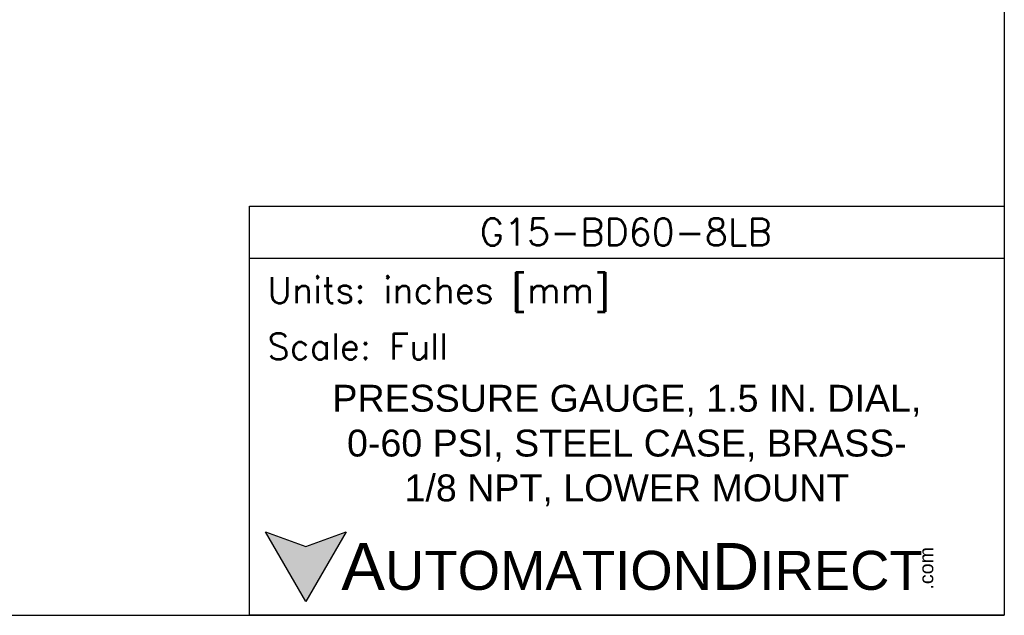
# Model space of a CAD drawing. Extents: x 894.9 to 905.9, y -8.5 to -0.5.
# Tile 6 of 10: x 901 to 905.9, y -8.5 to -5.6. Entities that reach past the tile are written whole.
import ezdxf

# ---------------------------------------------------------------- set-up
doc = ezdxf.new("R2010")
doc.units = 0
doc.header["$LTSCALE"] = 0.25
doc.header["$MEASUREMENT"] = 0
doc.layers.get('DEFPOINTS').update_dxf_attribs({"linetype": 'CONTINUOUS'})
doc.layers.add('TEXT', color=140, linetype='CONTINUOUS')
doc.styles.add('\\M+2ABAC\\M+2A6A11', font='txt')
doc.styles.add('ROMANS', font='romans.shx')
doc.styles.get("Standard").update_dxf_attribs({"font": 'romans.shx'})

msp = doc.modelspace()

# ---------------------------------------------------------------- hatches: boundary and pattern name
at = {"layer": 'TEXT'}
msp.add_hatch(color=256, dxfattribs=at).paths.add_polyline_path([(902.633, -8.1187), (902.433, -8.1915), (902.233, -8.1187), (902.433, -8.4651)])

# ---------------------------------------------------------------- linework, layer by layer
at = {"layer": 'DEFPOINTS'}
for p in [(905.9093, -0.5339), (894.9093, -8.5339)]:
    msp.add_line(p, (905.9093, -8.5339), dxfattribs=at)
at = {"layer": 'TEXT'}
msp.add_line((902.1527, -6.7562), (905.9093, -6.7562), dxfattribs=at)
for points in [[(902.1527, -8.5339), (902.1527, -6.4972), (905.9093, -6.4972), (905.9093, -8.5339)], [(902.633, -8.1187), (902.433, -8.4651), (902.233, -8.1187), (902.433, -8.1915)]]:
    msp.add_lwpolyline(points, close=True, dxfattribs=at)

# ---------------------------------------------------------------- texts
at = {"layer": 'TEXT', "linetype": 'Continuous', "insert": (904.0252, -6.6249), "char_height": 0.133917, "width": 2.520783, "attachment_point": 5, "style": 'ROMANS'}
msp.add_mtext('G15-BD60-8LB', dxfattribs=at)
at = {"layer": 'TEXT', "attachment_point": 4}
for s, insert, char_height, width, style in [(' Units: inches [mm]', (902.1527, -6.9361), 0.129473, 3.756615, 'ROMANS'), (' Scale: Full', (902.1527, -7.1951), 0.129473, 3.756615, 'ROMANS'), ('{\\fArial|b0|i0|c0|p34;     \\H1.2x;A\\H0.8333x;UTOMATION\\H1.2x;D\\H0.8333x;IRECT}', (902.233, -8.2919), 0.194209, 3.289838, '\\M+2ABAC\\M+2A6A11')]:
    msp.add_mtext(s, dxfattribs=dict(at, insert=insert, char_height=char_height, width=width, style=style))
at = {"layer": 'TEXT', "linetype": 'Continuous', "insert": (904.031, -7.6887), "char_height": 0.133917, "width": 4.369784, "attachment_point": 5}
msp.add_mtext('{\\fArial|b0|i0|c0|p34;PRESSURE GAUGE, 1.5 IN. DIAL,\\P0-60 PSI, STEEL CASE, BRASS-\\P1/8 NPT, LOWER MOUNT}', dxfattribs=at)
at = {"layer": 'TEXT', "insert": (905.4857, -8.4057), "char_height": 0.069915, "width": 0.207183, "attachment_point": 1, "rotation": 90, "style": '\\M+2ABAC\\M+2A6A11'}
msp.add_mtext('{\\fArial|b0|i0|c0|p34;.com}', dxfattribs=at)

doc.saveas('drawing.dxf')
